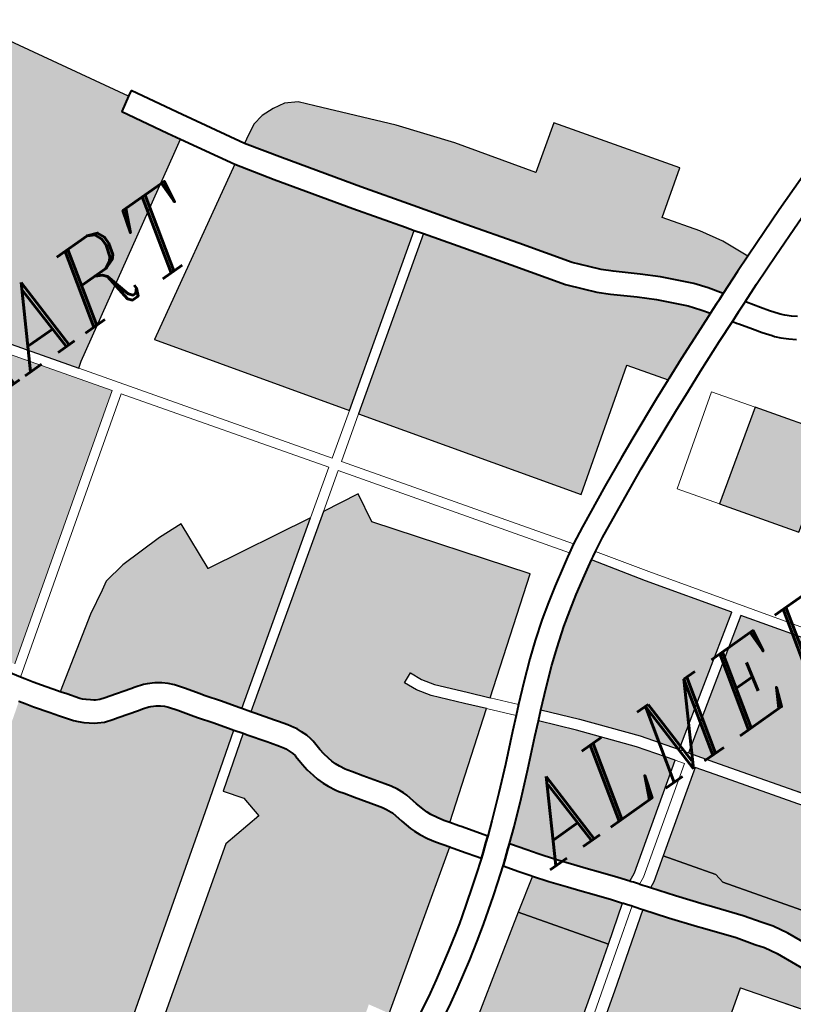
# Model space of a CAD drawing. Header units: metres. Extents: x 149090 to 149776, y 485756 to 486362.
# Tile 83 of 93: x 149579 to 149591, y 486319 to 486334. Entities that reach past the tile are written whole.
import ezdxf

# ---------------------------------------------------------------- set-up
doc = ezdxf.new("R2010")
doc.units = ezdxf.units.M
doc.header["$MEASUREMENT"] = 0
for name, color, linetype, lineweight in [('WVB-pen-brm-dik 018', 6, 'Continuous', 13), ('WVB-pen-dik 035', 1, 'Continuous', 40), ('WVB-raster-20%', 254, 'Continuous', 30), ('WVB-raster-60%', 253, 'Continuous', 30), ('WVB-tekst-dik 035', 1, 'Continuous', 40)]:
    doc.layers.add(name, color=color, linetype=linetype, lineweight=lineweight)
doc.styles.add('1 200   cursief   0.18', font='ITALICS.shx', dxfattribs={"height": 0.36})

# ---------------------------------------------------------------- blocks, each defined once
blk = doc.blocks.new('INZET')
at = {"layer": 'WVB-raster-20%'}
for points in [[(-0.053449, -0.033334), (-0.05493, -0.031233), (-0.052337, -0.029459), (-0.050836, -0.03158)], [(-0.059374, -0.043649), (-0.059927, -0.042938), (-0.061491, -0.040728), (-0.061531, -0.040413), (-0.062518, -0.039023), (-0.060167, -0.037379), (-0.05979, -0.037911), (-0.057949, -0.040511), (-0.056964, -0.041903)], [(-0.070895, -0.044478), (-0.072562, -0.042032), (-0.071105, -0.040996), (-0.071333, -0.04068), (-0.067123, -0.037882), (-0.065438, -0.040257), (-0.066488, -0.041009), (-0.068403, -0.042358), (-0.068796, -0.041787), (-0.069867, -0.042535), (-0.069297, -0.043355), (-0.069554, -0.043536)]]:
    blk.add_hatch(color=256, dxfattribs=at).paths.add_polyline_path(points)
at = {"layer": 'WVB-raster-20%', "extrusion": (0, 0, -1)}
for points in [[(0.056681, -0.041698), (0.053069, -0.039082), (0.055255, -0.035973), (0.056354, -0.034395), (0.06008, -0.036898), (0.059504, -0.037708), (0.057663, -0.040309)], [(0.061226, -0.046013), (0.060422, -0.045447), (0.060522, -0.045308), (0.060683, -0.045022), (0.061126, -0.044047), (0.061399, -0.043462), (0.061604, -0.043089), (0.06177, -0.042869), (0.061791, -0.042841), (0.062139, -0.042344), (0.062807, -0.04151), (0.062906, -0.041382), (0.063476, -0.040662), (0.063967, -0.040004), (0.066112, -0.041539), (0.068232, -0.043032), (0.067789, -0.043606), (0.066166, -0.045898), (0.066136, -0.045941), (0.062915, -0.043675)]]:
    blk.add_hatch(color=256, dxfattribs=at).paths.add_polyline_path(points)
at = {"layer": 'WVB-raster-60%', "ltscale": 0.5, "extrusion": (0, 0, -1)}
blk.add_hatch(color=256, dxfattribs=at).paths.add_polyline_path([(0.068513, -0.016595), (0.06833, -0.016453), (0.062382, -0.012925), (0.061949, -0.012669), (0.06217, -0.012286), (0.06293, -0.010942), (0.06249, -0.010681), (0.064964, -0.006385), (0.065563, -0.005305), (0.067223, -0.006321), (0.067558, -0.005708), (0.070268, -0.007284), (0.069881, -0.007948), (0.073196, -0.009976)])
at = {"layer": 'WVB-raster-60%'}
h = blk.add_hatch(color=256, dxfattribs=at)
h.paths.add_polyline_path([(-0.075314, -0.022836), (-0.075661, -0.022324), (-0.076645, -0.021031), (-0.077965, -0.019314), (-0.078642, -0.018479), (-0.079252, -0.017601), (-0.079973, -0.016549), (-0.080422, -0.016036), (-0.080987, -0.01547), (-0.081413, -0.015126), (-0.082113, -0.014644), (-0.082201, -0.014594), (-0.08212, -0.014437), (-0.08142, -0.013081), (-0.080796, -0.011872), (-0.080789, -0.011868), (-0.080504, -0.012317), (-0.076083, -0.009712), (-0.074322, -0.008905), (-0.068078, -0.017729)])
h.paths.add_polyline_path([(-0.07578, -0.021072), (-0.076806, -0.019615), (-0.076017, -0.019059), (-0.074991, -0.020516)], flags=16)
at = {"layer": 'WVB-raster-60%', "ltscale": 0.5}
for points in [[(-0.051139, -0.026059), (-0.051413, -0.025654), (-0.051695, -0.025295), (-0.05241, -0.024539), (-0.052869, -0.02411), (-0.053486, -0.023571), (-0.053756, -0.023317), (-0.054013, -0.023022), (-0.054353, -0.022628), (-0.055349, -0.021209), (-0.056337, -0.019808), (-0.057318, -0.018417), (-0.058299, -0.017028), (-0.059743, -0.014927), (-0.060434, -0.013895), (-0.060308, -0.013822), (-0.059861, -0.013581), (-0.059499, -0.013512), (-0.059104, -0.013529), (-0.058725, -0.013598), (-0.058364, -0.013804), (-0.05802, -0.0142), (-0.056334, -0.01611), (-0.055173, -0.017583), (-0.053676, -0.019747), (-0.052359, -0.018822), (-0.050008, -0.02216), (-0.051323, -0.023086), (-0.050621, -0.02408), (-0.050226, -0.024751), (-0.049869, -0.025558), (-0.050394, -0.02576)], [(-0.062512, -0.022397), (-0.066127, -0.017206), (-0.061039, -0.014247), (-0.060322, -0.01532), (-0.058873, -0.017428), (-0.05789, -0.01882), (-0.057727, -0.019052)], [(-0.058211, -0.028573), (-0.06234, -0.022643), (-0.057554, -0.019297), (-0.056909, -0.020211), (-0.055922, -0.021612), (-0.054906, -0.023059), (-0.054542, -0.023481), (-0.05426, -0.023804), (-0.053957, -0.02409), (-0.053338, -0.024629), (-0.052904, -0.025036), (-0.052226, -0.025752), (-0.051979, -0.026067), (-0.051804, -0.026326), (-0.052328, -0.026536), (-0.053334, -0.026946), (-0.053989, -0.027227), (-0.054027, -0.027244), (-0.054799, -0.026152)]]:
    blk.add_hatch(color=256, dxfattribs=at).paths.add_polyline_path(points)
at = {"layer": 'WVB-raster-60%'}
for points in [[(-0.070436, -0.027937), (-0.070489, -0.027862), (-0.070816, -0.027399), (-0.071125, -0.026981), (-0.071235, -0.026819), (-0.071484, -0.026452), (-0.071695, -0.026167), (-0.071833, -0.026019), (-0.071978, -0.025894), (-0.072155, -0.025767), (-0.07236, -0.02566), (-0.072468, -0.025611), (-0.072719, -0.025531), (-0.072857, -0.025493), (-0.073503, -0.025311), (-0.073651, -0.025275), (-0.073815, -0.02522), (-0.073934, -0.025157), (-0.073974, -0.025132), (-0.074054, -0.025069), (-0.074156, -0.024985), (-0.074239, -0.024906), (-0.074293, -0.024845), (-0.074541, -0.024502), (-0.074648, -0.024356), (-0.074668, -0.02433), (-0.072547, -0.022928), (-0.071836, -0.02253), (-0.071575, -0.022384), (-0.070875, -0.022267), (-0.069475, -0.022228), (-0.068697, -0.022267), (-0.068814, -0.023862), (-0.065366, -0.024392)], [(-0.079648, -0.034484), (-0.08056, -0.033173), (-0.080681, -0.032915), (-0.081667, -0.031474), (-0.083013, -0.028955), (-0.075862, -0.023841), (-0.07575, -0.02401), (-0.075595, -0.024235), (-0.075286, -0.02467), (-0.075214, -0.024769), (-0.075107, -0.024914), (-0.074839, -0.025284), (-0.074743, -0.025393), (-0.074621, -0.025509), (-0.074493, -0.025614), (-0.074376, -0.025706), (-0.074283, -0.025765), (-0.074093, -0.025865), (-0.073846, -0.025948), (-0.07368, -0.025989), (-0.073045, -0.026168), (-0.072918, -0.026203), (-0.072719, -0.026266), (-0.072667, -0.026289), (-0.072522, -0.026365), (-0.072411, -0.026444), (-0.072319, -0.026524), (-0.072235, -0.026615), (-0.072055, -0.026857), (-0.071814, -0.027213), (-0.071696, -0.027386), (-0.071383, -0.027809), (-0.071061, -0.028265), (-0.071009, -0.028338), (-0.073001, -0.029768)], [(-0.067254, -0.034437), (-0.067362, -0.034284), (-0.067481, -0.034092), (-0.067582, -0.033908), (-0.067637, -0.033783), (-0.067667, -0.033693), (-0.067749, -0.033387), (-0.067842, -0.032998), (-0.067881, -0.032885), (-0.067974, -0.032685), (-0.068074, -0.032503), (-0.068197, -0.032333), (-0.068606, -0.031745), (-0.06879, -0.031461), (-0.068896, -0.031313), (-0.068923, -0.031273), (-0.069012, -0.031093), (-0.069069, -0.030966), (-0.069117, -0.030831), (-0.06915, -0.030701), (-0.06919, -0.030509), (-0.069211, -0.030337), (-0.069221, -0.030201), (-0.069232, -0.030005), (-0.069245, -0.02991), (-0.069286, -0.02975), (-0.069357, -0.029566), (-0.069417, -0.029422), (-0.069467, -0.029328), (-0.069577, -0.029154), (-0.06975, -0.028905), (-0.06982, -0.028805), (-0.070194, -0.02828), (-0.070263, -0.028182), (-0.064936, -0.024458), (-0.063759, -0.02464), (-0.063914, -0.025573), (-0.060881, -0.029656), (-0.064054, -0.032036), (-0.064534, -0.031495), (-0.06521, -0.030733), (-0.065444, -0.030375), (-0.065603, -0.030016), (-0.065923, -0.030158), (-0.065752, -0.030543), (-0.065489, -0.030946), (-0.064796, -0.031727), (-0.064335, -0.032247)], [(-0.063797, -0.039069), (-0.06403, -0.038767), (-0.064378, -0.038333), (-0.064659, -0.037983), (-0.064907, -0.037674), (-0.065265, -0.037222), (-0.065604, -0.036774), (-0.065817, -0.036472), (-0.066116, -0.036047), (-0.066139, -0.036015), (-0.065725, -0.035677), (-0.065049, -0.035094), (-0.064369, -0.034488), (-0.063618, -0.03379), (-0.063258, -0.033464), (-0.06247, -0.034366), (-0.061264, -0.035836), (-0.060544, -0.036849), (-0.063538, -0.038943)], [(-0.065438, -0.040257), (-0.067123, -0.037882), (-0.066139, -0.037228), (-0.065818, -0.037651), (-0.065454, -0.03811), (-0.065205, -0.038421), (-0.064924, -0.038771), (-0.06458, -0.039199), (-0.06436, -0.039486)]]:
    blk.add_hatch(color=256, dxfattribs=at).paths.add_polyline_path(points)
at = {"layer": 'WVB-raster-60%', "extrusion": (0, 0, -1)}
for points in [[(0.075639, -0.0398), (0.072469, -0.037551), (0.072119, -0.038134), (0.067678, -0.035051), (0.067945, -0.034671), (0.068086, -0.034445), (0.068211, -0.034217), (0.068291, -0.034034), (0.068338, -0.033895), (0.068427, -0.033559), (0.068515, -0.033194), (0.068531, -0.033147), (0.068599, -0.033002), (0.068666, -0.032878), (0.068768, -0.032738), (0.069187, -0.032136), (0.069369, -0.031855), (0.069471, -0.031713), (0.069529, -0.031626), (0.069646, -0.031391), (0.069719, -0.031226), (0.069787, -0.031036), (0.069832, -0.030859), (0.069882, -0.030623), (0.069908, -0.030403), (0.069919, -0.030245), (0.069929, -0.030073), (0.069933, -0.030045), (0.069954, -0.029963), (0.070006, -0.029828), (0.07005, -0.029721), (0.070073, -0.02968), (0.07016, -0.029542), (0.070325, -0.029305), (0.070392, -0.029208), (0.070765, -0.028685), (0.070836, -0.028583), (0.07235, -0.02967), (0.071959, -0.030217), (0.0719, -0.030914), (0.073213, -0.031036), (0.079068, -0.03516), (0.076346, -0.039097), (0.075876, -0.039219), (0.075649, -0.039613)], [(0.060253, -0.036654), (0.056525, -0.034149), (0.058125, -0.031851), (0.059105, -0.030384), (0.059296, -0.030496), (0.059557, -0.030649), (0.060092, -0.030981), (0.060541, -0.03127), (0.060963, -0.03156), (0.061498, -0.031963), (0.061939, -0.032308), (0.062479, -0.032765), (0.062998, -0.033229), (0.062203, -0.03414), (0.060985, -0.035624)], [(0.060261, -0.044259), (0.059374, -0.043649), (0.059927, -0.042938), (0.061491, -0.040728), (0.061531, -0.040413), (0.062518, -0.039023), (0.063208, -0.039506), (0.063397, -0.039598), (0.062921, -0.040235), (0.062354, -0.040951), (0.062256, -0.041078), (0.061578, -0.041924), (0.061225, -0.042429), (0.061015, -0.042707), (0.060774, -0.043145), (0.06049, -0.043754)]]:
    blk.add_hatch(color=256, dxfattribs=at).paths.add_polyline_path(points)
at = {"layer": 'WVB-pen-brm-dik 018'}
for p, q in [((-0.06249, -0.010681), (-0.064964, -0.006385)), ((-0.064964, -0.006385), (-0.06249, -0.010681)), ((-0.074322, -0.008905), (-0.068078, -0.017729)), ((-0.073196, -0.009976), (-0.068513, -0.016595)), ((-0.068513, -0.016595), (-0.073196, -0.009976)), ((-0.06293, -0.010942), (-0.06249, -0.010681)), ((-0.06249, -0.010681), (-0.062328, -0.010585)), ((-0.062328, -0.010585), (-0.061562, -0.011938)), ((-0.06217, -0.012286), (-0.06293, -0.010942)), ((-0.061562, -0.011938), (-0.060434, -0.013895)), ((-0.061949, -0.012669), (-0.06217, -0.012286)), ((-0.062382, -0.012925), (-0.061949, -0.012669)), ((-0.061949, -0.012669), (-0.062382, -0.012925)), ((-0.061039, -0.014247), (-0.061949, -0.012669)), ((-0.06833, -0.016453), (-0.062382, -0.012925)), ((-0.062382, -0.012925), (-0.06833, -0.016453)), ((-0.059499, -0.013512), (-0.059861, -0.013581)), ((-0.059861, -0.013581), (-0.059499, -0.013512)), ((-0.059104, -0.013529), (-0.059499, -0.013512)), ((-0.059499, -0.013512), (-0.059104, -0.013529)), ((-0.059861, -0.013581), (-0.060308, -0.013822)), ((-0.060308, -0.013822), (-0.059861, -0.013581)), ((-0.058725, -0.013598), (-0.059104, -0.013529)), ((-0.059104, -0.013529), (-0.058725, -0.013598)), ((-0.058364, -0.013804), (-0.058725, -0.013598)), ((-0.058725, -0.013598), (-0.058364, -0.013804)), ((-0.05802, -0.0142), (-0.058364, -0.013804)), ((-0.058364, -0.013804), (-0.05802, -0.0142)), ((-0.060308, -0.013822), (-0.060434, -0.013895)), ((-0.060434, -0.013895), (-0.060308, -0.013822)), ((-0.060434, -0.013895), (-0.059743, -0.014927)), ((-0.061039, -0.014247), (-0.066127, -0.017206)), ((-0.066127, -0.017206), (-0.061039, -0.014247)), ((-0.060322, -0.01532), (-0.061039, -0.014247)), ((-0.056334, -0.01611), (-0.05802, -0.0142)), ((-0.05802, -0.0142), (-0.056334, -0.01611)), ((-0.059743, -0.014927), (-0.058299, -0.017028)), ((-0.058873, -0.017428), (-0.060322, -0.01532)), ((-0.055173, -0.017583), (-0.056334, -0.01611)), ((-0.056334, -0.01611), (-0.055173, -0.017583)), ((-0.068513, -0.016595), (-0.06833, -0.016453)), ((-0.06833, -0.016453), (-0.068513, -0.016595)), ((-0.068513, -0.016595), (-0.06378, -0.023284)), ((-0.06378, -0.023284), (-0.068513, -0.016595)), ((-0.058299, -0.017028), (-0.057318, -0.018417)), ((-0.066127, -0.017206), (-0.062512, -0.022397)), ((-0.062512, -0.022397), (-0.066127, -0.017206)), ((-0.05789, -0.01882), (-0.058873, -0.017428)), ((-0.053676, -0.019747), (-0.055173, -0.017583)), ((-0.055173, -0.017583), (-0.053676, -0.019747)), ((-0.068078, -0.017729), (-0.075314, -0.022836)), ((-0.067905, -0.017974), (-0.072667, -0.021335)), ((-0.072667, -0.021335), (-0.067905, -0.017974)), ((-0.064026, -0.023456), (-0.067905, -0.017974)), ((-0.067905, -0.017974), (-0.064026, -0.023456)), ((-0.057318, -0.018417), (-0.056337, -0.019808)), ((-0.057727, -0.019052), (-0.05789, -0.01882)), ((-0.052359, -0.018822), (-0.053676, -0.019747)), ((-0.053676, -0.019747), (-0.052359, -0.018822)), ((-0.050008, -0.02216), (-0.052359, -0.018822)), ((-0.052359, -0.018822), (-0.050008, -0.02216)), ((-0.062512, -0.022397), (-0.057727, -0.019052)), ((-0.057727, -0.019052), (-0.062512, -0.022397)), ((-0.057554, -0.019297), (-0.057727, -0.019052)), ((-0.057554, -0.019297), (-0.06234, -0.022643)), ((-0.06234, -0.022643), (-0.057554, -0.019297)), ((-0.056909, -0.020211), (-0.057554, -0.019297)), ((-0.056337, -0.019808), (-0.055349, -0.021209)), ((-0.055922, -0.021612), (-0.056909, -0.020211)), ((-0.055349, -0.021209), (-0.054353, -0.022628)), ((-0.072667, -0.021335), (-0.075405, -0.023267)), ((-0.075405, -0.023267), (-0.072667, -0.021335)), ((-0.054906, -0.023059), (-0.055922, -0.021612)), ((-0.070875, -0.022267), (-0.069475, -0.022228)), ((-0.069475, -0.022228), (-0.068697, -0.022267)), ((-0.051323, -0.023086), (-0.050008, -0.02216)), ((-0.050008, -0.02216), (-0.051323, -0.023086)), ((-0.071836, -0.02253), (-0.071575, -0.022384)), ((-0.071575, -0.022384), (-0.070875, -0.022267)), ((-0.068697, -0.022267), (-0.068814, -0.023862)), ((-0.06378, -0.023284), (-0.062512, -0.022397)), ((-0.062512, -0.022397), (-0.06378, -0.023284)), ((-0.072547, -0.022928), (-0.071836, -0.02253)), ((-0.06234, -0.022643), (-0.063607, -0.023529)), ((-0.063607, -0.023529), (-0.06234, -0.022643)), ((-0.06234, -0.022643), (-0.058211, -0.028573)), ((-0.058211, -0.028573), (-0.06234, -0.022643)), ((-0.054353, -0.022628), (-0.054013, -0.023022)), ((-0.075612, -0.02293), (-0.075405, -0.023267)), ((-0.074668, -0.02433), (-0.072547, -0.022928)), ((-0.054542, -0.023481), (-0.054906, -0.023059)), ((-0.054013, -0.023022), (-0.053756, -0.023317)), ((-0.050621, -0.02408), (-0.051323, -0.023086)), ((-0.051323, -0.023086), (-0.050621, -0.02408)), ((-0.075405, -0.023267), (-0.075324, -0.023387)), ((-0.075324, -0.023387), (-0.07517, -0.023618)), ((-0.053756, -0.023317), (-0.053486, -0.023571)), ((-0.07517, -0.023618), (-0.075021, -0.023835)), ((-0.065366, -0.024392), (-0.064026, -0.023456)), ((-0.064026, -0.023456), (-0.065366, -0.024392)), ((-0.063853, -0.023701), (-0.064936, -0.024458)), ((-0.064936, -0.024458), (-0.063853, -0.023701)), ((-0.059524, -0.029818), (-0.063853, -0.023701)), ((-0.063853, -0.023701), (-0.059524, -0.029818)), ((-0.063607, -0.023529), (-0.059264, -0.029666)), ((-0.059264, -0.029666), (-0.063607, -0.023529)), ((-0.05426, -0.023804), (-0.054542, -0.023481)), ((-0.053486, -0.023571), (-0.052869, -0.02411)), ((-0.075021, -0.023835), (-0.074718, -0.024261)), ((-0.068814, -0.023862), (-0.065366, -0.024392)), ((-0.053957, -0.02409), (-0.05426, -0.023804)), ((-0.074718, -0.024261), (-0.074668, -0.02433)), ((-0.053338, -0.024629), (-0.053957, -0.02409)), ((-0.052869, -0.02411), (-0.05241, -0.024539)), ((-0.050226, -0.024751), (-0.050621, -0.02408)), ((-0.050621, -0.02408), (-0.050226, -0.024751)), ((-0.065366, -0.024392), (-0.070436, -0.027937)), ((-0.070263, -0.028182), (-0.064936, -0.024458)), ((-0.064936, -0.024458), (-0.063759, -0.02464)), ((-0.052904, -0.025036), (-0.053338, -0.024629)), ((-0.05241, -0.024539), (-0.051695, -0.025295)), ((-0.048265, -0.024952), (-0.047203, -0.024573)), ((-0.063759, -0.02464), (-0.063914, -0.025573)), ((-0.049869, -0.025558), (-0.050226, -0.024751)), ((-0.050226, -0.024751), (-0.049869, -0.025558)), ((-0.052226, -0.025752), (-0.052904, -0.025036)), ((-0.049406, -0.02538), (-0.048265, -0.024952)), ((-0.051695, -0.025295), (-0.051413, -0.025654)), ((-0.049869, -0.025558), (-0.049406, -0.02538)), ((-0.063914, -0.025573), (-0.060881, -0.029656)), ((-0.051979, -0.026067), (-0.052226, -0.025752)), ((-0.051413, -0.025654), (-0.051139, -0.026059)), ((-0.051139, -0.026059), (-0.050394, -0.02576)), ((-0.050394, -0.02576), (-0.049869, -0.025558)), ((-0.048025, -0.025609), (-0.049158, -0.026035)), ((-0.051804, -0.026326), (-0.051979, -0.026067)), ((-0.049158, -0.026035), (-0.049617, -0.026211)), ((-0.058211, -0.028573), (-0.054799, -0.026152)), ((-0.054799, -0.026152), (-0.058211, -0.028573)), ((-0.054799, -0.026152), (-0.054027, -0.027244)), ((-0.054027, -0.027244), (-0.054799, -0.026152)), ((-0.052328, -0.026536), (-0.051804, -0.026326)), ((-0.050138, -0.026411), (-0.050733, -0.02665)), ((-0.049617, -0.026211), (-0.050138, -0.026411)), ((-0.053334, -0.026946), (-0.052328, -0.026536)), ((-0.050733, -0.02665), (-0.050707, -0.026687)), ((-0.050707, -0.026687), (-0.050455, -0.027057)), ((-0.053989, -0.027227), (-0.053334, -0.026946)), ((-0.0514, -0.026918), (-0.052065, -0.027185)), ((-0.051383, -0.026943), (-0.0514, -0.026918)), ((-0.051324, -0.027026), (-0.051383, -0.026943)), ((-0.051282, -0.027085), (-0.051324, -0.027026)), ((-0.054661, -0.027515), (-0.054027, -0.027244)), ((-0.054027, -0.027244), (-0.053989, -0.027227)), ((-0.052065, -0.027185), (-0.053064, -0.027592)), ((-0.051031, -0.027455), (-0.051282, -0.027085)), ((-0.050455, -0.027057), (-0.050282, -0.027303)), ((-0.050282, -0.027303), (-0.0501, -0.027545)), ((-0.055931, -0.028075), (-0.054661, -0.027515)), ((-0.053064, -0.027592), (-0.053713, -0.027871)), ((-0.050848, -0.027715), (-0.051031, -0.027455)), ((-0.0501, -0.027545), (-0.050077, -0.027576)), ((-0.050077, -0.027576), (-0.04998, -0.027677)), ((-0.053713, -0.027871), (-0.054381, -0.028157)), ((-0.05066, -0.027965), (-0.050848, -0.027715)), ((-0.04998, -0.027677), (-0.049833, -0.027816)), ((-0.049833, -0.027816), (-0.049686, -0.027939)), ((-0.070436, -0.027937), (-0.070263, -0.028182)), ((-0.056556, -0.028352), (-0.055931, -0.028075)), ((-0.054381, -0.028157), (-0.055648, -0.028716)), ((-0.050611, -0.028031), (-0.05066, -0.027965)), ((-0.050473, -0.028174), (-0.050611, -0.028031)), ((-0.050299, -0.028338), (-0.050473, -0.028174)), ((-0.071009, -0.028338), (-0.073001, -0.029768)), ((-0.070836, -0.028583), (-0.071009, -0.028338)), ((-0.057466, -0.028776), (-0.056556, -0.028352)), ((-0.053154, -0.028306), (-0.055716, -0.030117)), ((-0.055716, -0.030117), (-0.053154, -0.028306)), ((-0.052337, -0.029459), (-0.053154, -0.028306)), ((-0.053154, -0.028306), (-0.052337, -0.029459)), ((-0.050116, -0.028493), (-0.050299, -0.028338)), ((-0.07235, -0.02967), (-0.070836, -0.028583)), ((-0.058748, -0.029396), (-0.057466, -0.028776)), ((-0.055648, -0.028716), (-0.056266, -0.02899)), ((-0.056266, -0.02899), (-0.057166, -0.029409)), ((-0.059264, -0.029666), (-0.058748, -0.029396)), ((-0.057166, -0.029409), (-0.058431, -0.03002)), ((-0.071959, -0.030217), (-0.07235, -0.02967)), ((-0.060881, -0.029656), (-0.064054, -0.032036)), ((-0.059524, -0.029818), (-0.059264, -0.029666)), ((-0.05493, -0.031233), (-0.052337, -0.029459)), ((-0.052337, -0.029459), (-0.050836, -0.03158)), ((-0.073001, -0.029768), (-0.079648, -0.034484)), ((-0.065603, -0.030016), (-0.065923, -0.030158)), ((-0.065444, -0.030375), (-0.065603, -0.030016)), ((-0.059918, -0.030049), (-0.05965, -0.029892)), ((-0.05965, -0.029892), (-0.059524, -0.029818)), ((-0.058431, -0.03002), (-0.058854, -0.030246)), ((-0.0719, -0.030914), (-0.071959, -0.030217)), ((-0.065923, -0.030158), (-0.065752, -0.030543)), ((-0.060466, -0.030389), (-0.059918, -0.030049)), ((-0.059008, -0.030328), (-0.059105, -0.030384)), ((-0.058854, -0.030246), (-0.059008, -0.030328)), ((-0.057879, -0.031679), (-0.058854, -0.030246)), ((-0.058854, -0.030246), (-0.057879, -0.031679)), ((-0.055716, -0.030117), (-0.05493, -0.031233)), ((-0.05493, -0.031233), (-0.055716, -0.030117)), ((-0.065752, -0.030543), (-0.065489, -0.030946)), ((-0.06521, -0.030733), (-0.065444, -0.030375)), ((-0.060929, -0.030687), (-0.060466, -0.030389)), ((-0.059105, -0.030384), (-0.058125, -0.031851)), ((-0.073213, -0.031036), (-0.0719, -0.030914)), ((-0.064534, -0.031495), (-0.06521, -0.030733)), ((-0.061372, -0.030991), (-0.060929, -0.030687)), ((-0.079068, -0.03516), (-0.073213, -0.031036)), ((-0.065489, -0.030946), (-0.064796, -0.031727)), ((-0.061925, -0.031408), (-0.061372, -0.030991)), ((-0.053449, -0.033334), (-0.05493, -0.031233)), ((-0.064054, -0.032036), (-0.064534, -0.031495)), ((-0.062381, -0.031765), (-0.061925, -0.031408)), ((-0.064796, -0.031727), (-0.064335, -0.032247)), ((-0.062939, -0.032237), (-0.062381, -0.031765)), ((-0.055009, -0.035801), (-0.057879, -0.031679)), ((-0.057879, -0.031679), (-0.055009, -0.035801)), ((-0.064054, -0.032036), (-0.063462, -0.032705)), ((-0.063462, -0.032705), (-0.064054, -0.032036)), ((-0.058125, -0.031851), (-0.056525, -0.034149)), ((-0.064335, -0.032247), (-0.067254, -0.034437)), ((-0.063721, -0.03294), (-0.064335, -0.032247)), ((-0.064335, -0.032247), (-0.063721, -0.03294)), ((-0.063462, -0.032705), (-0.062939, -0.032237)), ((-0.063721, -0.03294), (-0.063462, -0.032705)), ((-0.064091, -0.033274), (-0.063721, -0.03294)), ((-0.06484, -0.03397), (-0.064091, -0.033274)), ((-0.062998, -0.033229), (-0.063258, -0.033464)), ((-0.062203, -0.03414), (-0.062998, -0.033229)), ((-0.063258, -0.033464), (-0.06247, -0.034366)), ((-0.06551, -0.034567), (-0.06484, -0.03397)), ((-0.060985, -0.035624), (-0.062203, -0.03414)), ((-0.056525, -0.034149), (-0.060253, -0.036654)), ((-0.067254, -0.034437), (-0.067083, -0.034679)), ((-0.06247, -0.034366), (-0.061264, -0.035836)), ((-0.06008, -0.036898), (-0.056354, -0.034395)), ((-0.056354, -0.034395), (-0.055255, -0.035973)), ((-0.067083, -0.034679), (-0.067025, -0.034761)), ((-0.067025, -0.034761), (-0.066908, -0.034931)), ((-0.066176, -0.035141), (-0.06551, -0.034567)), ((-0.067678, -0.035051), (-0.072119, -0.038134)), ((-0.067655, -0.035084), (-0.067678, -0.035051)), ((-0.067599, -0.035162), (-0.067655, -0.035084)), ((-0.066908, -0.034931), (-0.066546, -0.035444)), ((-0.066546, -0.035444), (-0.066176, -0.035141)), ((-0.067483, -0.035331), (-0.067599, -0.035162)), ((-0.067091, -0.035885), (-0.067483, -0.035331)), ((-0.060253, -0.036654), (-0.060985, -0.035624)), ((-0.067533, -0.036217), (-0.067091, -0.035885)), ((-0.061264, -0.035836), (-0.060544, -0.036849)), ((-0.067869, -0.036466), (-0.067533, -0.036217)), ((-0.068612, -0.037006), (-0.067869, -0.036466)), ((-0.066684, -0.036455), (-0.067115, -0.036778)), ((-0.066389, -0.036874), (-0.066684, -0.036455)), ((-0.067115, -0.036778), (-0.067454, -0.03703)), ((-0.06617, -0.037187), (-0.066389, -0.036874)), ((-0.060544, -0.036849), (-0.063538, -0.038943)), ((-0.06037, -0.037094), (-0.060544, -0.036849)), ((-0.060544, -0.036849), (-0.06037, -0.037094)), ((-0.06008, -0.036898), (-0.060253, -0.036654)), ((-0.060253, -0.036654), (-0.06008, -0.036898)), ((-0.059504, -0.037708), (-0.06008, -0.036898)), ((-0.06904, -0.037292), (-0.068786, -0.037126)), ((-0.068786, -0.037126), (-0.068612, -0.037006)), ((-0.067454, -0.03703), (-0.068207, -0.037577)), ((-0.067123, -0.037882), (-0.066139, -0.037228)), ((-0.066139, -0.037228), (-0.06617, -0.037187)), ((-0.063385, -0.039203), (-0.06037, -0.037094)), ((-0.06037, -0.037094), (-0.063385, -0.039203)), ((-0.069545, -0.037618), (-0.06904, -0.037292)), ((-0.062518, -0.039023), (-0.060167, -0.037379)), ((-0.060167, -0.037379), (-0.05979, -0.037911)), ((-0.070358, -0.038123), (-0.069545, -0.037618)), ((-0.068395, -0.037707), (-0.068659, -0.037879)), ((-0.068207, -0.037577), (-0.068395, -0.037707)), ((-0.057663, -0.040309), (-0.059504, -0.037708)), ((-0.071333, -0.04068), (-0.067123, -0.037882)), ((-0.070745, -0.038346), (-0.070358, -0.038123)), ((-0.068659, -0.037879), (-0.06917, -0.038209)), ((-0.05979, -0.037911), (-0.057949, -0.040511)), ((-0.071694, -0.038863), (-0.070745, -0.038346)), ((-0.06917, -0.038209), (-0.069998, -0.038724)), ((-0.069998, -0.038724), (-0.070403, -0.038957)), ((-0.070403, -0.038957), (-0.071369, -0.039483)), ((-0.063538, -0.038943), (-0.063797, -0.039069)), ((-0.063208, -0.039506), (-0.062518, -0.039023)), ((-0.063797, -0.039069), (-0.06379, -0.039078)), ((-0.06379, -0.039078), (-0.063729, -0.039158)), ((-0.063729, -0.039158), (-0.063611, -0.039312)), ((-0.063611, -0.039312), (-0.063385, -0.039203)), ((-0.063385, -0.039203), (-0.063611, -0.039312)), ((-0.063611, -0.039312), (-0.063604, -0.039321)), ((-0.063604, -0.039321), (-0.063543, -0.039403)), ((-0.06436, -0.039486), (-0.065438, -0.040257)), ((-0.064345, -0.039505), (-0.06436, -0.039486)), ((-0.064284, -0.039584), (-0.064345, -0.039505)), ((-0.064177, -0.039724), (-0.064284, -0.039584)), ((-0.063543, -0.039403), (-0.063453, -0.039523)), ((-0.063453, -0.039523), (-0.063397, -0.039598)), ((-0.063397, -0.039598), (-0.063208, -0.039506)), ((-0.066315, -0.041253), (-0.064177, -0.039724)), ((-0.064177, -0.039724), (-0.066315, -0.041253)), ((-0.064162, -0.039743), (-0.064177, -0.039724)), ((-0.064104, -0.039822), (-0.064162, -0.039743)), ((-0.064014, -0.039942), (-0.064104, -0.039822)), ((-0.063967, -0.040004), (-0.064014, -0.039942)), ((-0.066112, -0.041539), (-0.063967, -0.040004)), ((-0.065438, -0.040257), (-0.066488, -0.041009)), ((-0.066488, -0.041009), (-0.068403, -0.042358)), ((-0.068691, -0.042928), (-0.066315, -0.041253)), ((-0.066315, -0.041253), (-0.068691, -0.042928)), ((-0.068232, -0.043032), (-0.066112, -0.041539)), ((-0.062915, -0.043675), (-0.066136, -0.045941)), ((-0.061226, -0.046013), (-0.062915, -0.043675))]:
    blk.add_line(p, q, dxfattribs=at)
at = {"layer": 'WVB-pen-dik 035', "flags": 128}
for points in [[(-0.06249, -0.010681), (-0.06293, -0.010942)], [(-0.062328, -0.010585), (-0.06249, -0.010681)], [(-0.060434, -0.013895), (-0.061562, -0.011938), (-0.062328, -0.010585)], [(-0.06293, -0.010942), (-0.06217, -0.012286), (-0.061949, -0.012669)], [(-0.061949, -0.012669), (-0.061039, -0.014247)], [(-0.051139, -0.026059), (-0.051413, -0.025654), (-0.051695, -0.025295), (-0.05241, -0.024539), (-0.052869, -0.02411), (-0.053486, -0.023571), (-0.053756, -0.023317), (-0.054013, -0.023022), (-0.054353, -0.022628), (-0.055349, -0.021209), (-0.056337, -0.019808), (-0.057318, -0.018417), (-0.058299, -0.017028), (-0.059743, -0.014927), (-0.060434, -0.013895)], [(-0.061039, -0.014247), (-0.060322, -0.01532), (-0.058873, -0.017428), (-0.05789, -0.01882), (-0.057727, -0.019052)], [(-0.057727, -0.019052), (-0.057554, -0.019297)], [(-0.057554, -0.019297), (-0.056909, -0.020211), (-0.055922, -0.021612), (-0.054906, -0.023059), (-0.054542, -0.023481), (-0.05426, -0.023804), (-0.053957, -0.02409), (-0.053338, -0.024629), (-0.052904, -0.025036), (-0.052226, -0.025752), (-0.051979, -0.026067), (-0.051804, -0.026326)], [(-0.075405, -0.023267), (-0.075612, -0.02293)], [(-0.074668, -0.02433), (-0.074718, -0.024261), (-0.075021, -0.023835), (-0.07517, -0.023618), (-0.075324, -0.023387), (-0.075405, -0.023267)], [(-0.075862, -0.023841), (-0.07575, -0.02401), (-0.075595, -0.024235), (-0.075286, -0.02467), (-0.075214, -0.024769), (-0.075107, -0.024914), (-0.074839, -0.025284), (-0.074743, -0.025393), (-0.074621, -0.025509), (-0.074493, -0.025614), (-0.074376, -0.025706), (-0.074283, -0.025765), (-0.074093, -0.025865), (-0.073846, -0.025948), (-0.07368, -0.025989), (-0.073045, -0.026168), (-0.072918, -0.026203), (-0.072719, -0.026266), (-0.072667, -0.026289), (-0.072522, -0.026365), (-0.072411, -0.026444), (-0.072319, -0.026524), (-0.072235, -0.026615), (-0.072055, -0.026857), (-0.071814, -0.027213), (-0.071696, -0.027386), (-0.071383, -0.027809), (-0.071061, -0.028265), (-0.071009, -0.028338)], [(-0.044798, -0.023737), (-0.044837, -0.02375), (-0.045962, -0.024128), (-0.047203, -0.024573), (-0.048265, -0.024952), (-0.049406, -0.02538), (-0.049869, -0.025558)], [(-0.070436, -0.027937), (-0.070489, -0.027862), (-0.070816, -0.027399), (-0.071125, -0.026981), (-0.071235, -0.026819), (-0.071484, -0.026452), (-0.071695, -0.026167), (-0.071833, -0.026019), (-0.071978, -0.025894), (-0.072155, -0.025767), (-0.07236, -0.02566), (-0.072468, -0.025611), (-0.072719, -0.025531), (-0.072857, -0.025493), (-0.073503, -0.025311), (-0.073651, -0.025275), (-0.073815, -0.02522), (-0.073934, -0.025157), (-0.073974, -0.025132), (-0.074054, -0.025069), (-0.074156, -0.024985), (-0.074239, -0.024906), (-0.074293, -0.024845), (-0.074541, -0.024502), (-0.074648, -0.024356), (-0.074668, -0.02433)], [(-0.049617, -0.026211), (-0.049158, -0.026035), (-0.048025, -0.025609), (-0.046967, -0.025232), (-0.045732, -0.024789), (-0.044614, -0.024413), (-0.044575, -0.0244)], [(-0.049869, -0.025558), (-0.050394, -0.02576), (-0.051139, -0.026059)], [(-0.051804, -0.026326), (-0.051484, -0.026197), (-0.051336, -0.026138), (-0.051139, -0.026059)], [(-0.051139, -0.026059), (-0.051336, -0.026138), (-0.051484, -0.026197), (-0.051804, -0.026326)], [(-0.051804, -0.026326), (-0.052328, -0.026536), (-0.053334, -0.026946), (-0.053989, -0.027227), (-0.054027, -0.027244)], [(-0.050733, -0.02665), (-0.050138, -0.026411), (-0.049617, -0.026211)], [(-0.0514, -0.026918), (-0.051224, -0.026847), (-0.051075, -0.026787), (-0.050733, -0.02665)], [(-0.050733, -0.02665), (-0.051075, -0.026787), (-0.051224, -0.026847), (-0.0514, -0.026918)], [(-0.049686, -0.027939), (-0.049833, -0.027816), (-0.04998, -0.027677), (-0.050077, -0.027576), (-0.0501, -0.027545), (-0.050282, -0.027303), (-0.050455, -0.027057), (-0.050707, -0.026687), (-0.050733, -0.02665)], [(-0.058854, -0.030246), (-0.058431, -0.03002), (-0.057166, -0.029409), (-0.056266, -0.02899), (-0.055648, -0.028716), (-0.054381, -0.028157), (-0.053713, -0.027871), (-0.053064, -0.027592), (-0.052065, -0.027185), (-0.0514, -0.026918)], [(-0.0514, -0.026918), (-0.051383, -0.026943), (-0.051324, -0.027026), (-0.051282, -0.027085), (-0.051031, -0.027455), (-0.050848, -0.027715), (-0.05066, -0.027965), (-0.050611, -0.028031), (-0.050473, -0.028174), (-0.050299, -0.028338), (-0.050116, -0.028493)], [(-0.054027, -0.027244), (-0.054661, -0.027515), (-0.055931, -0.028075), (-0.056556, -0.028352), (-0.057466, -0.028776), (-0.058748, -0.029396), (-0.059264, -0.029666)], [(-0.070263, -0.028182), (-0.070436, -0.027937)], [(-0.067254, -0.034437), (-0.067362, -0.034284), (-0.067481, -0.034092), (-0.067582, -0.033908), (-0.067637, -0.033783), (-0.067667, -0.033693), (-0.067749, -0.033387), (-0.067842, -0.032998), (-0.067881, -0.032885), (-0.067974, -0.032685), (-0.068074, -0.032503), (-0.068197, -0.032333), (-0.068606, -0.031745), (-0.06879, -0.031461), (-0.068896, -0.031313), (-0.068923, -0.031273), (-0.069012, -0.031093), (-0.069069, -0.030966), (-0.069117, -0.030831), (-0.06915, -0.030701), (-0.06919, -0.030509), (-0.069211, -0.030337), (-0.069221, -0.030201), (-0.069232, -0.030005), (-0.069245, -0.02991), (-0.069286, -0.02975), (-0.069357, -0.029566), (-0.069417, -0.029422), (-0.069467, -0.029328), (-0.069577, -0.029154), (-0.06975, -0.028905), (-0.06982, -0.028805), (-0.070194, -0.02828), (-0.070263, -0.028182)], [(-0.071009, -0.028338), (-0.070836, -0.028583)], [(-0.070836, -0.028583), (-0.070765, -0.028685), (-0.070392, -0.029208), (-0.070325, -0.029305), (-0.07016, -0.029542), (-0.070073, -0.02968), (-0.07005, -0.029721), (-0.070006, -0.029828), (-0.069954, -0.029963), (-0.069933, -0.030045), (-0.069929, -0.030073), (-0.069919, -0.030245), (-0.069908, -0.030403), (-0.069882, -0.030623), (-0.069832, -0.030859), (-0.069787, -0.031036), (-0.069719, -0.031226), (-0.069646, -0.031391), (-0.069529, -0.031626), (-0.069471, -0.031713), (-0.069369, -0.031855), (-0.069187, -0.032136), (-0.068768, -0.032738), (-0.068666, -0.032878), (-0.068599, -0.033002), (-0.068531, -0.033147), (-0.068515, -0.033194), (-0.068427, -0.033559), (-0.068338, -0.033895), (-0.068291, -0.034034), (-0.068211, -0.034217), (-0.068086, -0.034445), (-0.067945, -0.034671), (-0.067678, -0.035051)], [(-0.059264, -0.029666), (-0.059524, -0.029818)], [(-0.05965, -0.029892), (-0.059918, -0.030049), (-0.060466, -0.030389), (-0.060929, -0.030687), (-0.061372, -0.030991), (-0.061925, -0.031408), (-0.062381, -0.031765), (-0.062939, -0.032237), (-0.063462, -0.032705)], [(-0.059524, -0.029818), (-0.05965, -0.029892)], [(-0.059105, -0.030384), (-0.059008, -0.030328), (-0.058854, -0.030246)], [(-0.062998, -0.033229), (-0.062479, -0.032765), (-0.061939, -0.032308), (-0.061498, -0.031963), (-0.060963, -0.03156), (-0.060541, -0.03127), (-0.060092, -0.030981), (-0.059557, -0.030649), (-0.059296, -0.030496)], [(-0.059296, -0.030496), (-0.059105, -0.030384)], [(-0.063462, -0.032705), (-0.063721, -0.03294)], [(-0.063721, -0.03294), (-0.064091, -0.033274), (-0.06484, -0.03397), (-0.06551, -0.034567), (-0.066176, -0.035141), (-0.066546, -0.035444)], [(-0.063258, -0.033464), (-0.062998, -0.033229)], [(-0.066139, -0.036015), (-0.065725, -0.035677), (-0.065049, -0.035094), (-0.064369, -0.034488), (-0.063618, -0.03379), (-0.063258, -0.033464)], [(-0.066546, -0.035444), (-0.066908, -0.034931), (-0.067025, -0.034761), (-0.067083, -0.034679), (-0.067254, -0.034437)], [(-0.067678, -0.035051), (-0.067655, -0.035084), (-0.067599, -0.035162), (-0.067483, -0.035331), (-0.067091, -0.035885)], [(-0.066546, -0.035444), (-0.066708, -0.035576), (-0.066949, -0.03577), (-0.067088, -0.035883), (-0.067091, -0.035885)], [(-0.067091, -0.035885), (-0.067088, -0.035883), (-0.066949, -0.03577), (-0.066708, -0.035576), (-0.066546, -0.035444)], [(-0.067091, -0.035885), (-0.067533, -0.036217), (-0.067869, -0.036466), (-0.068612, -0.037006), (-0.068786, -0.037126), (-0.06904, -0.037292), (-0.069545, -0.037618), (-0.070358, -0.038123), (-0.070745, -0.038346), (-0.071694, -0.038863), (-0.072457, -0.03925), (-0.072708, -0.039367), (-0.073063, -0.039532), (-0.073584, -0.039764), (-0.074009, -0.039957), (-0.074587, -0.040205), (-0.075098, -0.040413), (-0.07535, -0.040514), (-0.075503, -0.040578)], [(-0.066684, -0.036455), (-0.066658, -0.036435), (-0.066509, -0.036315), (-0.066267, -0.036119), (-0.066139, -0.036015)], [(-0.066139, -0.036015), (-0.066267, -0.036119), (-0.066509, -0.036315), (-0.066658, -0.036435), (-0.066684, -0.036455)], [(-0.063797, -0.039069), (-0.06403, -0.038767), (-0.064378, -0.038333), (-0.064659, -0.037983), (-0.064907, -0.037674), (-0.065265, -0.037222), (-0.065604, -0.036774), (-0.065817, -0.036472), (-0.066116, -0.036047), (-0.066139, -0.036015)], [(-0.075091, -0.041164), (-0.075085, -0.041162), (-0.074836, -0.041062), (-0.074317, -0.040851), (-0.073726, -0.040597), (-0.073297, -0.040402), (-0.072772, -0.040169), (-0.072412, -0.040001), (-0.072151, -0.039879), (-0.071369, -0.039483), (-0.070403, -0.038957), (-0.069998, -0.038724), (-0.06917, -0.038209), (-0.068659, -0.037879), (-0.068395, -0.037707), (-0.068207, -0.037577), (-0.067454, -0.03703), (-0.067115, -0.036778), (-0.066684, -0.036455)], [(-0.066684, -0.036455), (-0.066389, -0.036874), (-0.06617, -0.037187), (-0.066139, -0.037228)], [(-0.066139, -0.037228), (-0.065818, -0.037651), (-0.065454, -0.03811), (-0.065205, -0.038421), (-0.064924, -0.038771), (-0.06458, -0.039199), (-0.06436, -0.039486)], [(-0.063611, -0.039312), (-0.063729, -0.039158), (-0.06379, -0.039078), (-0.063797, -0.039069)], [(-0.063397, -0.039598), (-0.063453, -0.039523), (-0.063543, -0.039403), (-0.063604, -0.039321), (-0.063611, -0.039312)], [(-0.06436, -0.039486), (-0.064345, -0.039505), (-0.064284, -0.039584), (-0.064177, -0.039724)], [(-0.062256, -0.041078), (-0.062354, -0.040951), (-0.062921, -0.040235), (-0.063397, -0.039598)], [(-0.064177, -0.039724), (-0.064162, -0.039743), (-0.064104, -0.039822), (-0.064014, -0.039942), (-0.063967, -0.040004)], [(-0.063967, -0.040004), (-0.063476, -0.040662), (-0.062906, -0.041382), (-0.062807, -0.04151)], [(-0.060261, -0.044259), (-0.06049, -0.043754), (-0.060774, -0.043145), (-0.061015, -0.042707), (-0.061225, -0.042429), (-0.061578, -0.041924), (-0.062256, -0.041078)], [(-0.062807, -0.04151), (-0.062139, -0.042344), (-0.061791, -0.042841), (-0.06177, -0.042869)], [(-0.06177, -0.042869), (-0.061604, -0.043089), (-0.061399, -0.043462), (-0.061126, -0.044047), (-0.060683, -0.045022), (-0.060522, -0.045308), (-0.060422, -0.045447)]]:
    blk.add_lwpolyline(points, dxfattribs=at)
at = {"layer": 'WVB-raster-20%', "flags": 128}
for points in [[(-0.050836, -0.03158), (-0.052337, -0.029459), (-0.05493, -0.031233), (-0.053449, -0.033334)], [(-0.053069, -0.039082), (-0.055255, -0.035973), (-0.056354, -0.034395), (-0.06008, -0.036898), (-0.059504, -0.037708), (-0.057663, -0.040309), (-0.056681, -0.041698)], [(-0.056964, -0.041903), (-0.057949, -0.040511), (-0.05979, -0.037911), (-0.060167, -0.037379), (-0.062518, -0.039023), (-0.061531, -0.040413), (-0.061491, -0.040728), (-0.059927, -0.042938), (-0.059374, -0.043649)], [(-0.065438, -0.040257), (-0.067123, -0.037882), (-0.071333, -0.04068), (-0.071105, -0.040996), (-0.072562, -0.042032), (-0.070895, -0.044478), (-0.069554, -0.043536), (-0.069297, -0.043355), (-0.069867, -0.042535), (-0.068796, -0.041787), (-0.068403, -0.042358), (-0.066488, -0.041009)], [(-0.06177, -0.042869), (-0.061791, -0.042841), (-0.062139, -0.042344), (-0.062807, -0.04151), (-0.062906, -0.041382), (-0.063476, -0.040662), (-0.063967, -0.040004), (-0.066112, -0.041539), (-0.068232, -0.043032), (-0.067789, -0.043606), (-0.066166, -0.045898), (-0.066136, -0.045941), (-0.062915, -0.043675), (-0.061226, -0.046013), (-0.060422, -0.045447), (-0.060522, -0.045308), (-0.060683, -0.045022), (-0.061126, -0.044047), (-0.061399, -0.043462), (-0.061604, -0.043089)]]:
    blk.add_lwpolyline(points, close=True, dxfattribs=at)
at = {"layer": 'WVB-raster-60%', "ltscale": 0.5, "flags": 128}
for points in [[(-0.06833, -0.016453), (-0.062382, -0.012925), (-0.061949, -0.012669), (-0.06217, -0.012286), (-0.06293, -0.010942), (-0.06249, -0.010681), (-0.064964, -0.006385), (-0.065563, -0.005305), (-0.067223, -0.006321), (-0.067558, -0.005708), (-0.070268, -0.007284), (-0.069881, -0.007948), (-0.073196, -0.009976), (-0.068513, -0.016595)], [(-0.050226, -0.024751), (-0.050621, -0.02408), (-0.051323, -0.023086), (-0.050008, -0.02216), (-0.052359, -0.018822), (-0.053676, -0.019747), (-0.055173, -0.017583), (-0.056334, -0.01611), (-0.05802, -0.0142), (-0.058364, -0.013804), (-0.058725, -0.013598), (-0.059104, -0.013529), (-0.059499, -0.013512), (-0.059861, -0.013581), (-0.060308, -0.013822), (-0.060434, -0.013895), (-0.059743, -0.014927), (-0.058299, -0.017028), (-0.057318, -0.018417), (-0.056337, -0.019808), (-0.055349, -0.021209), (-0.054353, -0.022628), (-0.054013, -0.023022), (-0.053756, -0.023317), (-0.053486, -0.023571), (-0.052869, -0.02411), (-0.05241, -0.024539), (-0.051695, -0.025295), (-0.051413, -0.025654), (-0.051139, -0.026059), (-0.050394, -0.02576), (-0.049869, -0.025558)], [(-0.066127, -0.017206), (-0.062512, -0.022397), (-0.057727, -0.019052), (-0.05789, -0.01882), (-0.058873, -0.017428), (-0.060322, -0.01532), (-0.061039, -0.014247)], [(-0.054799, -0.026152), (-0.054027, -0.027244), (-0.053989, -0.027227), (-0.053334, -0.026946), (-0.052328, -0.026536), (-0.051804, -0.026326), (-0.051979, -0.026067), (-0.052226, -0.025752), (-0.052904, -0.025036), (-0.053338, -0.024629), (-0.053957, -0.02409), (-0.05426, -0.023804), (-0.054542, -0.023481), (-0.054906, -0.023059), (-0.055922, -0.021612), (-0.056909, -0.020211), (-0.057554, -0.019297), (-0.06234, -0.022643), (-0.058211, -0.028573)]]:
    blk.add_lwpolyline(points, close=True, dxfattribs=at)
at = {"layer": 'WVB-raster-60%', "flags": 128}
for points in [[(-0.070436, -0.027937), (-0.065366, -0.024392), (-0.068814, -0.023862), (-0.068697, -0.022267), (-0.069475, -0.022228), (-0.070875, -0.022267), (-0.071575, -0.022384), (-0.071836, -0.02253), (-0.072547, -0.022928), (-0.074668, -0.02433), (-0.074648, -0.024356), (-0.074541, -0.024502), (-0.074293, -0.024845), (-0.074239, -0.024906), (-0.074156, -0.024985), (-0.074054, -0.025069), (-0.073974, -0.025132), (-0.073934, -0.025157), (-0.073815, -0.02522), (-0.073651, -0.025275), (-0.073503, -0.025311), (-0.072857, -0.025493), (-0.072719, -0.025531), (-0.072468, -0.025611), (-0.07236, -0.02566), (-0.072155, -0.025767), (-0.071978, -0.025894), (-0.071833, -0.026019), (-0.071695, -0.026167), (-0.071484, -0.026452), (-0.071235, -0.026819), (-0.071125, -0.026981), (-0.070816, -0.027399), (-0.070489, -0.027862)], [(-0.064054, -0.032036), (-0.060881, -0.029656), (-0.063914, -0.025573), (-0.063759, -0.02464), (-0.064936, -0.024458), (-0.070263, -0.028182), (-0.070194, -0.02828), (-0.06982, -0.028805), (-0.06975, -0.028905), (-0.069577, -0.029154), (-0.069467, -0.029328), (-0.069417, -0.029422), (-0.069357, -0.029566), (-0.069286, -0.02975), (-0.069245, -0.02991), (-0.069232, -0.030005), (-0.069221, -0.030201), (-0.069211, -0.030337), (-0.06919, -0.030509), (-0.06915, -0.030701), (-0.069117, -0.030831), (-0.069069, -0.030966), (-0.069012, -0.031093), (-0.068923, -0.031273), (-0.068896, -0.031313), (-0.06879, -0.031461), (-0.068606, -0.031745), (-0.068197, -0.032333), (-0.068074, -0.032503), (-0.067974, -0.032685), (-0.067881, -0.032885), (-0.067842, -0.032998), (-0.067749, -0.033387), (-0.067667, -0.033693), (-0.067637, -0.033783), (-0.067582, -0.033908), (-0.067481, -0.034092), (-0.067362, -0.034284), (-0.067254, -0.034437), (-0.064335, -0.032247), (-0.064796, -0.031727), (-0.065489, -0.030946), (-0.065752, -0.030543), (-0.065923, -0.030158), (-0.065603, -0.030016), (-0.065444, -0.030375), (-0.06521, -0.030733), (-0.064534, -0.031495)], [(-0.056525, -0.034149), (-0.058125, -0.031851), (-0.059105, -0.030384), (-0.059296, -0.030496), (-0.059557, -0.030649), (-0.060092, -0.030981), (-0.060541, -0.03127), (-0.060963, -0.03156), (-0.061498, -0.031963), (-0.061939, -0.032308), (-0.062479, -0.032765), (-0.062998, -0.033229), (-0.062203, -0.03414), (-0.060985, -0.035624), (-0.060253, -0.036654)], [(-0.060544, -0.036849), (-0.061264, -0.035836), (-0.06247, -0.034366), (-0.063258, -0.033464), (-0.063618, -0.03379), (-0.064369, -0.034488), (-0.065049, -0.035094), (-0.065725, -0.035677), (-0.066139, -0.036015), (-0.066116, -0.036047), (-0.065817, -0.036472), (-0.065604, -0.036774), (-0.065265, -0.037222), (-0.064907, -0.037674), (-0.064659, -0.037983), (-0.064378, -0.038333), (-0.06403, -0.038767), (-0.063797, -0.039069), (-0.063538, -0.038943)], [(-0.06436, -0.039486), (-0.06458, -0.039199), (-0.064924, -0.038771), (-0.065205, -0.038421), (-0.065454, -0.03811), (-0.065818, -0.037651), (-0.066139, -0.037228), (-0.067123, -0.037882), (-0.065438, -0.040257)], [(-0.059374, -0.043649), (-0.059927, -0.042938), (-0.061491, -0.040728), (-0.061531, -0.040413), (-0.062518, -0.039023), (-0.063208, -0.039506), (-0.063397, -0.039598), (-0.062921, -0.040235), (-0.062354, -0.040951), (-0.062256, -0.041078), (-0.061578, -0.041924), (-0.061225, -0.042429), (-0.061015, -0.042707), (-0.060774, -0.043145), (-0.06049, -0.043754), (-0.060261, -0.044259)]]:
    blk.add_lwpolyline(points, close=True, dxfattribs=at)
for points in [[(-0.079648, -0.034484), (-0.073001, -0.029768), (-0.071009, -0.028338), (-0.071061, -0.028265), (-0.071383, -0.027809), (-0.071696, -0.027386), (-0.071814, -0.027213), (-0.072055, -0.026857), (-0.072235, -0.026615), (-0.072319, -0.026524), (-0.072411, -0.026444), (-0.072522, -0.026365), (-0.072667, -0.026289), (-0.072719, -0.026266), (-0.072918, -0.026203), (-0.073045, -0.026168), (-0.07368, -0.025989), (-0.073846, -0.025948), (-0.074093, -0.025865), (-0.074283, -0.025765), (-0.074376, -0.025706), (-0.074493, -0.025614), (-0.074621, -0.025509), (-0.074743, -0.025393), (-0.074839, -0.025284), (-0.075107, -0.024914), (-0.075214, -0.024769), (-0.075286, -0.02467), (-0.075595, -0.024235), (-0.07575, -0.02401), (-0.075862, -0.023841)], [(-0.072119, -0.038134), (-0.067678, -0.035051), (-0.067945, -0.034671), (-0.068086, -0.034445), (-0.068211, -0.034217), (-0.068291, -0.034034), (-0.068338, -0.033895), (-0.068427, -0.033559), (-0.068515, -0.033194), (-0.068531, -0.033147), (-0.068599, -0.033002), (-0.068666, -0.032878), (-0.068768, -0.032738), (-0.069187, -0.032136), (-0.069369, -0.031855), (-0.069471, -0.031713), (-0.069529, -0.031626), (-0.069646, -0.031391), (-0.069719, -0.031226), (-0.069787, -0.031036), (-0.069832, -0.030859), (-0.069882, -0.030623), (-0.069908, -0.030403), (-0.069919, -0.030245), (-0.069929, -0.030073), (-0.069933, -0.030045), (-0.069954, -0.029963), (-0.070006, -0.029828), (-0.07005, -0.029721), (-0.070073, -0.02968), (-0.07016, -0.029542), (-0.070325, -0.029305), (-0.070392, -0.029208), (-0.070765, -0.028685), (-0.070836, -0.028583), (-0.07235, -0.02967), (-0.071959, -0.030217), (-0.0719, -0.030914), (-0.073213, -0.031036), (-0.079068, -0.03516)]]:
    blk.add_lwpolyline(points, dxfattribs=at)
at = {"layer": 'WVB-tekst-dik 035', "style": '1 200   cursief   0.18'}
for s, p in [('DE VAART', (-0.080277, -0.015836)), ('ALMERE-BUITEN', (-0.065377, -0.037383))]:
    blk.add_text(s, height=0.0024, dxfattribs=at).set_placement(p)

msp = doc.modelspace()

# ---------------------------------------------------------------- block references
at = {"layer": 'WVB-raster-60%', "xscale": 500.0000000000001, "yscale": 500.0000000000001, "zscale": 500.0000000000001, "rotation": 35.19028839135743}
msp.add_blockref('INZET', (149603.259, 486354.964), dxfattribs=at)

doc.saveas('drawing.dxf')
